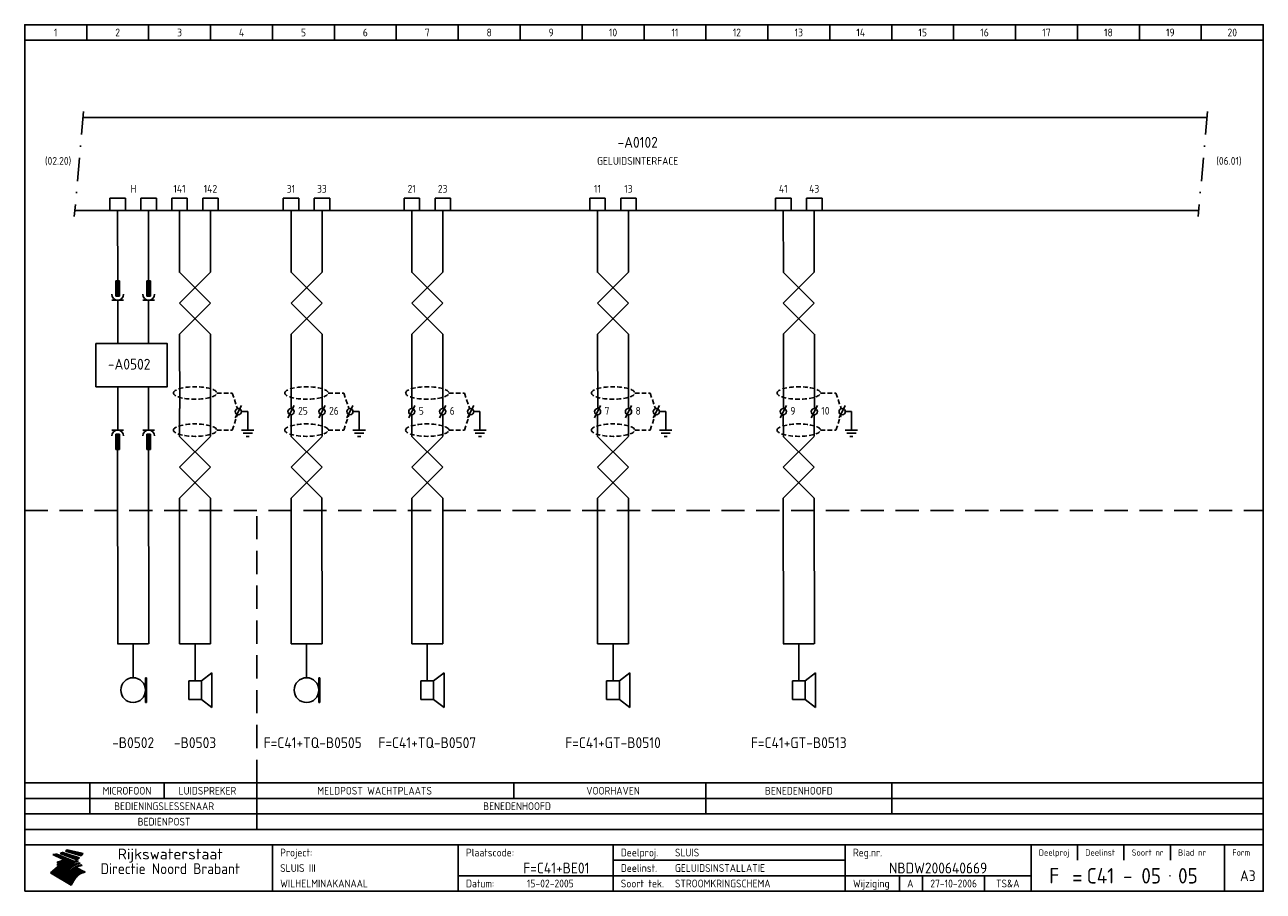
# Model space of a CAD drawing. Extents: x 10 to 410, y 10 to 290.
import ezdxf
from ezdxf.enums import TextEntityAlignment as Align

# ---------------------------------------------------------------- set-up
doc = ezdxf.new("R2010")
doc.units = 0
doc.header["$LTSCALE"] = 15
doc.header["$MEASUREMENT"] = 0
doc.linetypes.add('DASHDOT', pattern=[1, 0.5, -0.25, 0, -0.25])
doc.linetypes.add('DASHED', pattern=[0.75, 0.5, -0.25])
for name, color, linetype in [('0-25', 7, 'CONTINUOUS'), ('0-35', 2, 'CONTINUOUS'), ('0-50', 3, 'CONTINUOUS'), ('B-25', 7, 'CONTINUOUS'), ('B-35', 2, 'CONTINUOUS'), ('S-25', 7, 'CONTINUOUS')]:
    doc.layers.add(name, color=color, linetype=linetype)
doc.styles.add('ISO', font='iso.shx')
doc.styles.get("Standard").update_dxf_attribs({"font": 'iso.shx'})

# ---------------------------------------------------------------- blocks, each defined once
blk = doc.blocks.new('KADERA3')
at = {"layer": '0-25'}
for p, q in [((30, 285), (30, 290)), ((50, 285), (50, 290)), ((70, 285), (70, 290)), ((90, 285), (90, 290)), ((110, 285), (110, 290)), ((130, 285), (130, 290)), ((150, 285), (150, 290)), ((170, 285), (170, 290)), ((190, 285), (190, 290)), ((210, 285), (210, 290)), ((230, 285), (230, 290)), ((250, 285), (250, 290)), ((270, 285), (270, 290)), ((290, 285), (290, 290)), ((310, 285), (310, 290)), ((330, 285), (330, 290)), ((350, 285), (350, 290)), ((370, 285), (370, 290)), ((390, 285), (390, 290)), ((10, 285), (410, 285)), ((410, 35), (10, 35)), ((410, 30), (10, 30)), ((350, 25), (350, 20)), ((365, 25), (365, 20)), ((380, 25), (380, 20)), ((200, 20), (275, 20)), ((150, 15), (335, 15)), ((292.5, 15), (292.5, 10)), ((300, 15), (300, 10)), ((320, 15), (320, 10))]:
    blk.add_line(p, q, dxfattribs=at)
at = {"layer": '0-25', "color": 7}
for p, q in [((19.1, 21.89), (25.12, 19)), ((19.1, 21.89), (25.12, 19)), ((19.17, 21.86), (20.7, 21.86)), ((19.29, 21.8), (20.83, 21.8)), ((19.4, 21.75), (20.96, 21.75)), ((19.52, 21.69), (21.09, 21.69)), ((19.64, 21.63), (21.22, 21.63)), ((19.74, 21.92), (20.56, 21.92)), ((19.75, 21.58), (21.36, 21.58)), ((19.87, 21.52), (21.49, 21.52)), ((19.99, 21.47), (21.62, 21.47)), ((20.11, 21.41), (21.75, 21.41)), ((20.22, 21.35), (21.88, 21.35)), ((20.25, 21.97), (20.43, 21.97)), ((20.34, 21.3), (22.02, 21.3)), ((20.38, 21.99), (26.02, 19.59)), ((20.38, 21.99), (26.02, 19.59)), ((20.46, 21.24), (22.15, 21.24)), ((20.57, 21.18), (22.28, 21.18)), ((20.69, 21.13), (22.41, 21.13)), ((20.81, 21.07), (22.55, 21.07)), ((20.92, 21.02), (22.68, 21.02)), ((21.04, 20.96), (22.81, 20.96)), ((21.16, 20.9), (22.94, 20.9)), ((21.27, 20.85), (23.07, 20.85)), ((21.39, 20.79), (23.21, 20.79)), ((21.47, 22.25), (26.83, 20.19)), ((21.47, 22.25), (26.83, 20.19)), ((21.49, 22.25), (23.07, 22.25)), ((21.51, 20.73), (23.34, 20.73)), ((21.6, 22.2), (23.25, 22.2)), ((21.63, 20.68), (23.47, 20.68)), ((21.65, 22.31), (22.89, 22.31)), ((21.74, 20.62), (23.6, 20.62)), ((21.75, 22.14), (23.42, 22.14)), ((21.8, 22.37), (22.71, 22.37)), ((21.86, 20.57), (23.73, 20.57)), ((21.9, 22.08), (23.6, 22.08)), ((21.94, 22.42), (22.53, 22.42)), ((21.98, 20.51), (23.87, 20.51)), ((22.04, 22.03), (23.78, 22.03)), ((22.06, 22.48), (22.36, 22.48)), ((22.09, 20.45), (24, 20.45)), ((22.18, 22.53), (27.65, 20.8)), ((22.18, 22.53), (27.65, 20.8)), ((22.19, 21.97), (23.96, 21.97)), ((22.21, 20.4), (24.13, 20.4)), ((22.33, 20.34), (24.26, 20.34)), ((22.34, 21.92), (24.13, 21.92)), ((22.37, 20), (23.08, 20)), ((22.44, 20.28), (24.4, 20.28)), ((22.48, 21.86), (24.31, 21.86)), ((22.49, 20.06), (23.04, 20.06)), ((22.56, 20.23), (24.53, 20.23)), ((22.61, 20.12), (22.93, 20.12)), ((22.63, 21.8), (24.49, 21.8)), ((22.68, 20.17), (24.66, 20.17)), ((22.71, 20.17), (22.82, 20.17)), ((23.11, 20.02), (22.77, 20.2)), ((23.11, 20.02), (22.77, 20.2)), ((22.78, 21.75), (24.67, 21.75)), ((22.79, 20.12), (24.79, 20.12)), ((22.91, 20.06), (24.92, 20.06)), ((22.92, 21.69), (24.85, 21.69)), ((23.03, 20), (25.06, 20)), ((23.07, 21.63), (25.02, 21.63)), ((23.14, 22.99), (28.22, 21.46)), ((23.14, 22.99), (28.22, 21.46)), ((23.15, 22.98), (25.33, 22.98)), ((23.22, 21.58), (25.2, 21.58)), ((23.23, 23.04), (25.09, 23.04)), ((23.32, 23.1), (24.84, 23.1)), ((23.34, 22.93), (25.57, 22.93)), ((23.36, 21.52), (25.38, 21.52)), ((23.4, 23.15), (24.6, 23.15)), ((23.49, 23.21), (24.36, 23.21)), ((23.51, 21.47), (25.56, 21.47)), ((23.52, 22.87), (25.81, 22.87)), ((23.57, 23.27), (24.12, 23.27)), ((23.64, 23.32), (23.87, 23.32)), ((23.66, 21.41), (25.74, 21.41)), ((23.7, 23.36), (28.82, 22.17)), ((23.7, 23.36), (28.82, 22.17)), ((23.71, 22.82), (26.06, 22.82)), ((23.8, 21.35), (25.91, 21.35)), ((23.9, 22.76), (26.3, 22.76)), ((23.95, 21.3), (26.09, 21.3)), ((24.09, 22.7), (26.54, 22.7)), ((24.09, 21.24), (26.27, 21.24)), ((24.24, 21.18), (26.45, 21.18)), ((24.27, 22.65), (26.78, 22.65)), ((24.39, 21.13), (26.62, 21.13)), ((24.46, 22.59), (27.03, 22.59)), ((24.53, 21.07), (26.8, 21.07)), ((24.65, 22.53), (27.27, 22.53)), ((24.68, 21.02), (26.98, 21.02)), ((24.83, 20.96), (27.16, 20.96)), ((24.84, 22.48), (27.51, 22.48)), ((24.97, 20.9), (27.34, 20.9)), ((25.02, 22.42), (27.75, 22.42)), ((25.12, 20.85), (27.51, 20.85)), ((25.21, 22.37), (28, 22.37)), ((25.27, 20.79), (27.63, 20.79)), ((25.4, 22.31), (28.24, 22.31)), ((25.41, 20.73), (27.57, 20.73)), ((25.56, 20.68), (27.51, 20.68)), ((25.58, 22.25), (28.48, 22.25)), ((25.71, 20.62), (27.44, 20.62)), ((25.77, 22.2), (28.72, 22.2)), ((25.85, 20.57), (27.37, 20.57)), ((25.96, 22.14), (28.79, 22.14)), ((26, 20.51), (27.29, 20.51)), ((26.15, 22.08), (28.75, 22.08)), ((26.15, 20.45), (27.22, 20.45)), ((26.29, 20.4), (27.14, 20.4)), ((26.33, 22.03), (28.71, 22.03)), ((26.44, 20.34), (27.06, 20.34)), ((26.52, 21.97), (28.66, 21.97)), ((26.59, 20.28), (26.97, 20.28)), ((26.71, 21.92), (28.62, 21.92)), ((26.73, 20.23), (26.89, 20.23)), ((26.9, 21.86), (28.57, 21.86)), ((27.08, 21.8), (28.52, 21.8)), ((27.27, 21.75), (28.48, 21.75)), ((27.46, 21.69), (28.43, 21.69)), ((27.65, 21.63), (28.38, 21.63)), ((27.83, 21.58), (28.33, 21.58)), ((28.02, 21.52), (28.28, 21.52)), ((28.21, 21.47), (28.22, 21.47)), ((20.58, 17.88), (18.3, 16)), ((20.58, 17.88), (18.3, 16)), ((24.94, 11.97), (18.3, 16)), ((24.94, 11.97), (18.3, 16)), ((18.31, 16.01), (20.96, 16.01)), ((18.38, 16.07), (21.46, 16.07)), ((18.45, 16.12), (21.88, 16.12)), ((18.52, 16.18), (22.15, 16.18)), ((18.59, 16.23), (22.38, 16.23)), ((18.65, 16.29), (22.58, 16.29)), ((18.72, 16.35), (22.75, 16.35)), ((18.79, 16.4), (22.91, 16.4)), ((18.86, 16.46), (20.6, 16.46)), ((18.93, 16.52), (20.6, 16.52)), ((18.99, 16.57), (20.6, 16.57)), ((19.06, 16.63), (20.6, 16.63)), ((19.13, 16.68), (20.6, 16.68)), ((19.2, 16.74), (20.6, 16.74)), ((19.27, 16.8), (20.6, 16.8)), ((19.33, 16.85), (21.07, 16.85)), ((19.4, 16.91), (21.55, 16.91)), ((19.47, 16.97), (21.88, 16.97)), ((19.54, 17.02), (22.13, 17.02)), ((19.61, 17.08), (22.34, 17.08)), ((19.67, 17.13), (20.6, 17.13)), ((19.74, 17.19), (20.6, 17.19)), ((19.81, 17.25), (20.6, 17.25)), ((19.88, 17.3), (20.6, 17.3)), ((19.95, 17.36), (20.6, 17.36)), ((20.01, 17.42), (20.6, 17.42)), ((20.08, 17.47), (20.93, 17.47)), ((20.15, 17.53), (21.26, 17.53)), ((20.22, 17.58), (21.51, 17.58)), ((20.29, 17.64), (21.72, 17.64)), ((20.35, 17.7), (21.9, 17.7)), ((20.42, 17.75), (22.07, 17.75)), ((20.49, 17.81), (22.22, 17.81)), ((20.56, 17.87), (22.36, 17.87)), ((20.6, 19.11), (20.58, 19.51)), ((20.6, 19.11), (20.58, 19.51)), ((20.58, 19.5), (22.09, 19.5)), ((20.58, 19.44), (21.95, 19.44)), ((20.59, 19.38), (21.79, 19.38)), ((20.59, 19.33), (21.62, 19.33)), ((20.59, 19.27), (21.42, 19.27)), ((20.6, 19.22), (21.2, 19.22)), ((20.6, 19.16), (20.93, 19.16)), ((20.6, 19.11), (20.69, 19.12)), ((20.6, 19.11), (20.69, 19.12)), ((20.6, 18.79), (20.77, 18.81)), ((20.6, 18.79), (20.77, 18.81)), ((20.6, 18.29), (20.6, 18.79)), ((20.6, 18.29), (20.6, 18.79)), ((20.6, 18.77), (22.46, 18.77)), ((20.6, 18.71), (22.33, 18.71)), ((20.6, 18.65), (22.19, 18.65)), ((20.6, 18.6), (22.04, 18.6)), ((20.6, 18.54), (21.87, 18.54)), ((20.6, 18.48), (21.68, 18.48)), ((20.6, 18.43), (21.46, 18.43)), ((20.6, 18.37), (21.21, 18.37)), ((20.6, 18.32), (20.87, 18.32)), ((20.6, 18.29), (20.88, 18.32)), ((20.6, 18.29), (20.88, 18.32)), ((20.6, 17.88), (20.86, 17.91)), ((20.6, 17.88), (20.86, 17.91)), ((20.6, 17.43), (20.97, 17.48)), ((20.6, 17.43), (20.97, 17.48)), ((20.6, 17.43), (20.6, 17.09)), ((20.6, 17.43), (20.6, 17.09)), ((20.6, 17.09), (21.26, 17.16)), ((20.6, 17.09), (21.26, 17.16)), ((20.6, 16.8), (21.37, 16.89)), ((20.6, 16.8), (21.37, 16.89)), ((20.6, 16.8), (20.6, 16.45)), ((20.6, 16.8), (20.6, 16.45)), ((20.6, 16.45), (21.56, 16.56)), ((20.6, 16.45), (21.56, 16.56)), ((20.6, 15.97), (21.67, 16.09)), ((20.6, 15.97), (21.67, 16.09)), ((20.7, 16.46), (23.06, 16.46)), ((20.9, 19.55), (22.23, 19.55)), ((20.9, 18.82), (22.59, 18.82)), ((20.98, 17.92), (22.5, 17.92)), ((21.02, 17.13), (22.53, 17.13)), ((21.19, 19.61), (22.35, 19.61)), ((21.2, 16.52), (23.2, 16.52)), ((21.32, 18.88), (22.71, 18.88)), ((21.32, 17.98), (22.62, 17.98)), ((21.42, 19.67), (22.47, 19.67)), ((21.47, 17.19), (22.7, 17.19)), ((21.59, 18.03), (22.74, 18.03)), ((21.61, 18.93), (22.82, 18.93)), ((21.62, 19.72), (22.59, 19.72)), ((21.72, 16.57), (23.32, 16.57)), ((21.77, 17.25), (22.85, 17.25)), ((21.8, 19.78), (22.69, 19.78)), ((21.8, 18.09), (22.85, 18.09)), ((21.84, 18.99), (22.92, 18.99)), ((21.96, 19.83), (22.79, 19.83)), ((21.99, 18.15), (22.95, 18.15)), ((22.01, 17.3), (22.99, 17.3)), ((22.03, 19.05), (23.03, 19.05)), ((22.1, 16.63), (23.44, 16.63)), ((22.11, 19.89), (22.89, 19.89)), ((22.16, 18.2), (23.05, 18.2)), ((22.21, 19.1), (23.12, 19.1)), ((22.21, 17.36), (23.12, 17.36)), ((22.24, 19.95), (22.99, 19.95)), ((22.31, 18.26), (23.15, 18.26)), ((22.36, 19.16), (23.22, 19.16)), ((22.38, 16.68), (23.56, 16.68)), ((22.39, 17.42), (23.24, 17.42)), ((22.45, 18.32), (23.24, 18.32)), ((22.51, 19.22), (23.3, 19.22)), ((22.56, 17.47), (23.36, 17.47)), ((22.59, 18.37), (23.33, 18.37)), ((22.6, 16.74), (23.66, 16.74)), ((22.64, 19.27), (23.39, 19.27)), ((22.71, 18.43), (23.42, 18.43)), ((22.71, 17.53), (23.47, 17.53)), ((22.77, 19.33), (23.47, 19.33)), ((22.79, 16.8), (23.77, 16.8)), ((22.83, 18.48), (23.5, 18.48)), ((22.84, 17.58), (23.57, 17.58)), ((22.89, 19.38), (23.55, 19.38)), ((22.94, 18.54), (23.58, 18.54)), ((22.96, 16.85), (23.86, 16.85)), ((22.97, 17.64), (23.67, 17.64)), ((23, 19.44), (23.63, 19.44)), ((23.04, 18.6), (23.66, 18.6)), ((23.1, 19.5), (23.72, 19.5)), ((23.1, 17.7), (23.77, 17.7)), ((23.12, 16.91), (23.96, 16.91)), ((23.14, 18.65), (23.74, 18.65)), ((23.15, 19.95), (25.19, 19.95)), ((23.21, 19.55), (23.8, 19.55)), ((23.21, 17.75), (23.86, 17.75)), ((23.21, 16.01), (28.9, 16.01)), ((23.24, 18.71), (23.82, 18.71)), ((23.26, 19.89), (25.32, 19.89)), ((23.26, 16.97), (24.05, 16.97)), ((23.3, 19.61), (23.88, 19.61)), ((23.32, 17.81), (23.95, 17.81)), ((23.33, 18.77), (23.91, 18.77)), ((23.37, 16.07), (29.08, 16.07)), ((23.38, 19.83), (25.45, 19.83)), ((23.39, 19.67), (23.81, 19.67)), ((23.39, 17.02), (24.14, 17.02)), ((23.42, 18.82), (23.99, 18.82)), ((23.42, 17.87), (24.03, 17.87)), ((23.45, 19.7), (23.58, 19.79)), ((23.45, 19.7), (23.58, 19.79)), ((23.48, 19.72), (23.7, 19.72)), ((23.5, 19.78), (25.58, 19.78)), ((23.51, 18.88), (24.07, 18.88)), ((23.51, 16.12), (29.27, 16.12)), ((23.52, 17.92), (24.11, 17.92)), ((23.52, 17.08), (24.22, 17.08)), ((23.54, 18.9), (24.3, 19.42)), ((23.54, 18.9), (24.3, 19.42)), ((23.56, 19.78), (23.59, 19.78)), ((23.56, 19.39), (23.9, 19.62)), ((23.56, 19.39), (23.9, 19.62)), ((23.58, 19.79), (23.9, 19.62)), ((23.58, 19.79), (23.9, 19.62)), ((23.59, 18.93), (24.15, 18.93)), ((23.61, 19.72), (25.72, 19.72)), ((23.62, 17.98), (24.2, 17.98)), ((23.63, 17.13), (24.3, 17.13)), ((23.65, 18.59), (24.62, 19.25)), ((23.65, 18.59), (24.62, 19.25)), ((29.41, 16.17), (23.65, 16.17)), ((23.67, 18.99), (24.23, 18.99)), ((23.71, 18.03), (24.28, 18.03)), ((23.73, 19.67), (25.85, 19.67)), ((23.75, 19.05), (24.32, 19.05)), ((23.75, 17.19), (24.38, 17.19)), ((23.77, 16.23), (29.47, 16.23)), ((23.79, 18.09), (24.36, 18.09)), ((23.83, 19.1), (24.4, 19.1)), ((23.85, 19.61), (25.98, 19.61)), ((23.85, 17.25), (24.46, 17.25)), ((23.88, 18.15), (24.44, 18.15)), ((23.89, 16.29), (29.36, 16.29)), ((23.92, 19.16), (24.48, 19.16)), ((23.94, 18.19), (25.23, 19.07)), ((23.94, 18.19), (25.23, 19.07)), ((23.95, 17.3), (24.55, 17.3)), ((23.96, 19.55), (25.96, 19.55)), ((23.96, 18.2), (24.53, 18.2)), ((24, 19.22), (24.56, 19.22)), ((24, 16.35), (29.24, 16.35)), ((24.04, 18.26), (24.61, 18.26)), ((24.05, 17.36), (24.63, 17.36)), ((24.06, 17.88), (25.34, 18.76)), ((24.06, 17.88), (25.34, 18.76)), ((24.08, 19.5), (25.88, 19.5)), ((24.08, 19.27), (24.58, 19.27)), ((24.11, 16.4), (29.13, 16.4)), ((24.13, 18.32), (24.69, 18.32)), ((24.14, 17.42), (24.71, 17.42)), ((24.16, 19.33), (24.47, 19.33)), ((24.2, 19.44), (25.79, 19.44)), ((24.21, 18.37), (24.77, 18.37)), ((24.21, 16.46), (29.02, 16.46)), ((24.23, 17.47), (24.79, 17.47)), ((24.24, 17.48), (25.52, 18.36)), ((24.24, 17.48), (25.52, 18.36)), ((24.25, 19.38), (24.36, 19.38)), ((24.29, 18.43), (24.85, 18.43)), ((24.3, 19.42), (24.62, 19.25)), ((24.3, 19.42), (24.62, 19.25)), ((24.31, 19.38), (25.71, 19.38)), ((24.31, 17.53), (24.87, 17.53)), ((24.31, 16.52), (28.91, 16.52)), ((24.35, 17.17), (25.64, 18.05)), ((24.35, 17.17), (25.64, 18.05)), ((24.37, 18.48), (24.94, 18.48)), ((24.39, 17.58), (24.96, 17.58)), ((24.4, 16.57), (28.79, 16.57)), ((24.43, 19.33), (25.62, 19.33)), ((24.45, 18.54), (25.02, 18.54)), ((24.47, 17.64), (25.04, 17.64)), ((24.49, 16.63), (28.68, 16.63)), ((24.54, 18.6), (25.1, 18.6)), ((24.55, 19.27), (25.54, 19.27)), ((24.56, 17.7), (25.12, 17.7)), ((24.57, 16.68), (28.57, 16.68)), ((24.62, 18.65), (25.18, 18.65)), ((24.63, 16.72), (25.91, 17.6)), ((24.63, 16.72), (25.91, 17.6)), ((24.64, 17.75), (25.2, 17.75)), ((24.66, 16.74), (28.45, 16.74)), ((24.67, 19.22), (25.45, 19.22)), ((24.7, 18.71), (25.27, 18.71)), ((24.72, 17.81), (25.29, 17.81)), ((24.74, 16.8), (28.34, 16.8)), ((24.78, 19.16), (25.37, 19.16)), ((24.78, 18.77), (25.34, 18.77)), ((24.8, 17.87), (25.37, 17.87)), ((24.82, 16.85), (28.23, 16.85)), ((24.87, 18.82), (25.4, 18.82)), ((24.89, 17.92), (25.45, 17.92)), ((24.9, 19.1), (25.28, 19.1)), ((24.9, 16.91), (28.11, 16.91)), ((24.95, 18.88), (25.45, 18.88)), ((24.97, 17.98), (25.53, 17.98)), ((24.99, 16.97), (28, 16.97)), ((25.02, 19.05), (25.2, 19.05)), ((25.03, 18.93), (25.51, 18.93)), ((25.05, 18.03), (25.61, 18.03)), ((25.07, 17.02), (27.89, 17.02)), ((25.11, 18.99), (25.57, 18.99)), ((26.02, 19.59), (25.12, 19)), ((26.02, 19.59), (25.12, 19)), ((25.13, 18.09), (25.68, 18.09)), ((25.15, 17.08), (27.77, 17.08)), ((25.19, 19.05), (25.63, 19.05)), ((25.21, 18.15), (25.75, 18.15)), ((25.23, 17.13), (27.66, 17.13)), ((25.26, 19.1), (25.7, 19.1)), ((25.3, 18.2), (25.82, 18.2)), ((25.31, 17.19), (27.55, 17.19)), ((25.33, 19.16), (25.77, 19.16)), ((25.38, 18.26), (25.89, 18.26)), ((25.39, 19.22), (25.85, 19.22)), ((25.4, 17.25), (27.43, 17.25)), ((25.46, 18.32), (25.97, 18.32)), ((25.47, 19.27), (25.93, 19.27)), ((25.48, 17.3), (27.32, 17.3)), ((25.54, 19.33), (26.03, 19.33)), ((25.54, 18.37), (26.06, 18.37)), ((25.56, 17.36), (27.21, 17.36)), ((25.62, 18.43), (26.14, 18.43)), ((25.63, 19.38), (26.13, 19.38)), ((25.64, 17.42), (27.1, 17.42)), ((25.7, 18.48), (26.24, 18.48)), ((25.72, 19.44), (26.24, 19.44)), ((25.73, 17.47), (26.98, 17.47)), ((25.79, 18.54), (26.34, 18.54)), ((25.81, 17.53), (26.87, 17.53)), ((25.82, 19.5), (26.36, 19.5)), ((25.89, 18.6), (26.46, 18.6)), ((25.89, 17.58), (26.76, 17.58)), ((25.93, 19.55), (26.53, 19.55)), ((25.96, 17.64), (26.64, 17.64)), ((25.99, 18.65), (26.58, 18.65)), ((26.04, 17.7), (26.59, 17.7)), ((26.06, 19.61), (26.85, 19.61)), ((26.1, 18.71), (26.72, 18.71)), ((26.12, 17.75), (26.67, 17.75)), ((26.2, 17.81), (26.76, 17.81)), ((26.21, 19.67), (27.23, 19.67)), ((26.23, 18.77), (26.89, 18.77)), ((26.29, 17.87), (26.86, 17.87)), ((26.37, 18.82), (27.09, 18.82)), ((26.39, 17.92), (26.97, 17.92)), ((26.44, 19.72), (27.18, 19.72)), ((26.49, 17.98), (27.09, 17.98)), ((26.53, 18.88), (27.34, 18.88)), ((26.56, 17.68), (29.54, 16.2)), ((26.56, 17.68), (29.54, 16.2)), ((26.6, 18.03), (27.22, 18.03)), ((26.72, 18.09), (27.38, 18.09)), ((26.73, 18.93), (27.66, 18.93)), ((26.85, 18.15), (27.56, 18.15)), ((26.99, 18.99), (27.9, 18.99)), ((27, 18.2), (27.8, 18.2)), ((27.13, 19.78), (27.25, 19.64)), ((27.13, 19.78), (27.25, 19.64)), ((27.18, 18.26), (28.13, 18.26)), ((27.26, 19.05), (27.84, 19.05)), ((27.39, 18.32), (28.47, 18.32)), ((27.7, 18.37), (28.49, 18.37)), ((27.78, 19.1), (27.93, 18.96)), ((27.78, 19.1), (27.93, 18.96)), ((28, 18.43), (28.44, 18.43)), ((28.29, 15.83), (29.54, 16.2)), ((28.29, 15.83), (29.54, 16.2)), ((28.39, 18.48), (28.54, 18.32)), ((28.39, 18.48), (28.54, 18.32)), ((29.54, 16.2), (29.45, 16.17)), ((29.54, 16.2), (29.45, 16.17)), ((29.46, 16.18), (29.47, 16.18)), ((18.38, 15.95), (20.6, 15.95)), ((18.47, 15.9), (20.6, 15.9)), ((18.57, 15.84), (20.6, 15.84)), ((18.66, 15.78), (20.6, 15.78)), ((18.75, 15.73), (20.6, 15.73)), ((18.85, 15.67), (20.6, 15.67)), ((18.94, 15.62), (20.6, 15.62)), ((19.03, 15.56), (27.83, 15.56)), ((19.12, 15.5), (27.75, 15.5)), ((19.22, 15.45), (27.66, 15.45)), ((19.31, 15.39), (27.58, 15.39)), ((19.4, 15.33), (27.5, 15.33)), ((19.49, 15.28), (27.43, 15.28)), ((19.59, 15.22), (27.36, 15.22)), ((19.68, 15.17), (27.29, 15.17)), ((19.77, 15.11), (27.22, 15.11)), ((19.86, 15.05), (27.15, 15.05)), ((19.96, 15), (27.09, 15)), ((20.05, 14.94), (27.02, 14.94)), ((20.14, 14.88), (26.96, 14.88)), ((20.24, 14.83), (26.9, 14.83)), ((20.33, 14.77), (26.84, 14.77)), ((20.42, 14.72), (26.79, 14.72)), ((20.51, 14.66), (26.73, 14.66)), ((20.6, 15.97), (20.6, 15.58)), ((20.6, 15.97), (20.6, 15.58)), ((20.6, 15.58), (21.95, 15.73)), ((20.6, 15.58), (21.95, 15.73)), ((20.61, 14.6), (26.68, 14.6)), ((20.7, 14.55), (26.62, 14.55)), ((20.79, 14.49), (26.57, 14.49)), ((20.88, 14.43), (26.52, 14.43)), ((20.94, 15.62), (27.92, 15.62)), ((20.98, 14.38), (26.47, 14.38)), ((21.07, 14.32), (26.42, 14.32)), ((21.16, 14.27), (26.38, 14.27)), ((21.25, 14.21), (26.33, 14.21)), ((21.35, 14.15), (26.29, 14.15)), ((21.44, 14.1), (26.24, 14.1)), ((21.45, 15.67), (28.01, 15.67)), ((21.53, 14.04), (26.2, 14.04)), ((21.63, 13.98), (26.16, 13.98)), ((21.72, 13.93), (26.12, 13.93)), ((21.81, 13.87), (26.08, 13.87)), ((21.9, 13.82), (26.04, 13.82)), ((21.96, 15.73), (28.11, 15.73)), ((22, 13.76), (26, 13.76)), ((22.09, 13.7), (25.96, 13.7)), ((22.18, 13.65), (25.93, 13.65)), ((22.27, 13.59), (25.89, 13.59)), ((22.34, 15.78), (28.21, 15.78)), ((22.37, 13.53), (25.86, 13.53)), ((22.46, 13.48), (25.82, 13.48)), ((22.55, 13.42), (25.79, 13.42)), ((22.62, 15.84), (28.33, 15.84)), ((22.65, 13.37), (25.76, 13.37)), ((22.74, 13.31), (25.73, 13.31)), ((22.83, 13.25), (25.69, 13.25)), ((22.84, 15.9), (28.52, 15.9)), ((22.92, 13.2), (25.66, 13.2)), ((23.02, 13.14), (25.63, 13.14)), ((23.04, 15.95), (28.71, 15.95)), ((23.11, 13.08), (25.59, 13.08)), ((23.2, 13.03), (25.56, 13.03)), ((23.29, 12.97), (25.53, 12.97)), ((23.39, 12.92), (25.5, 12.92)), ((23.48, 12.86), (25.46, 12.86)), ((23.57, 12.8), (25.43, 12.8)), ((23.66, 12.75), (25.4, 12.75)), ((23.76, 12.69), (25.36, 12.69)), ((23.85, 12.63), (25.33, 12.63)), ((23.94, 12.58), (25.3, 12.58)), ((24.04, 12.52), (25.26, 12.52)), ((24.13, 12.47), (25.23, 12.47)), ((24.22, 12.41), (25.2, 12.41)), ((24.31, 12.35), (25.17, 12.35)), ((24.41, 12.3), (25.13, 12.3)), ((24.5, 12.24), (25.1, 12.24)), ((24.59, 12.18), (25.07, 12.18)), ((24.68, 12.13), (25.03, 12.13)), ((24.78, 12.07), (25, 12.07)), ((24.87, 12.02), (24.97, 12.02)), ((24.94, 11.97), (25.81, 13.45)), ((24.94, 11.97), (25.81, 13.45))]:
    blk.add_line(p, q, dxfattribs=at)
for centre, radius, start, end in [((19.15, 29.7), 7.8, 269.6055, 279.0886), ((19.15, 29.7), 7.8, 269.6055, 279.0886), ((19.93, 25.38), 5.91, 276.3402, 298.7463), ((19.93, 25.38), 5.91, 276.3402, 298.7463), ((19.84, 25.09), 6.03, 278.129, 302.868), ((19.84, 25.09), 6.03, 278.129, 302.868), ((19.84, 27.26), 5.27, 288.0217, 296.3084), ((19.84, 27.26), 5.27, 288.0217, 296.3084), ((20.49, 27.56), 5.28, 300.0654, 307.393), ((20.49, 27.56), 5.28, 300.0654, 307.393), ((24.11, 24.7), 5.26, 301.1147, 312.2814), ((24.11, 24.7), 5.26, 301.1147, 312.2814), ((21.95, 27.32), 8.59, 316.9248, 323.1399), ((21.95, 27.32), 8.59, 316.9248, 323.1399), ((20.21, 23.78), 5.91, 273.6149, 304.3803), ((20.21, 23.78), 5.91, 273.6149, 304.3803), ((20.35, 24.56), 5.76, 274.164, 302.5474), ((20.35, 24.56), 5.76, 274.164, 302.5474), ((20.05, 24.28), 6.02, 277.9472, 305.7139), ((20.05, 24.28), 6.02, 277.9472, 305.7139), ((20.04, 23.49), 6.09, 278.8115, 306.4242), ((20.04, 23.49), 6.09, 278.8115, 306.4242), ((20.53, 23.07), 5.96, 277.0519, 304.973), ((20.53, 23.07), 5.96, 277.0519, 304.973), ((20.72, 22.76), 5.91, 276.3402, 304.3803), ((20.72, 22.76), 5.91, 276.3402, 304.3803), ((21.06, 22.34), 5.81, 274.9043, 303.1745), ((21.06, 22.34), 5.81, 274.9043, 303.1745), ((20.82, 22.06), 6.04, 278.1111, 305.8489), ((20.82, 22.06), 6.04, 278.1111, 305.8489), ((21.3, 21.6), 5.91, 276.3402, 304.3803), ((21.3, 21.6), 5.91, 276.3402, 304.3803), ((27.05, 17.17), 2.63, 107.4286, 133.7799), ((27.05, 17.17), 2.63, 107.4286, 133.7799), ((27.45, 16.91), 2.81, 110.4143, 138.7411), ((27.45, 16.91), 2.81, 110.4143, 138.7411), ((27.57, 15.64), 3.4, 98.1566, 126.9045), ((27.57, 15.64), 3.4, 98.1566, 126.9045), ((27.91, 15.54), 3.39, 100.5835, 132.088), ((27.91, 15.54), 3.39, 100.5835, 132.088), ((28.21, 14.74), 3.67, 95.7581, 128.7216), ((28.21, 14.74), 3.67, 95.7581, 128.7216), ((27.01, 16.84), 2.93, 87.7348, 104.8316), ((27.01, 16.84), 2.93, 87.7348, 104.8316), ((27.37, 15.71), 3.93, 91.7838, 103.2817), ((27.37, 15.71), 3.93, 91.7838, 103.2817), ((28.4, 15.05), 3.21, 96.3886, 125.0052), ((28.4, 15.05), 3.21, 96.3886, 125.0052), ((27.82, 16.31), 2.8, 90.634, 105.1984), ((27.82, 16.31), 2.8, 90.634, 105.1984), ((28.19, 15.04), 3.93, 93.8342, 103.2817), ((28.19, 15.04), 3.93, 93.8342, 103.2817), ((28.58, 15.69), 2.8, 93.8141, 105.1984), ((28.58, 15.69), 2.8, 93.8141, 105.1984), ((28.95, 14.41), 3.93, 96.0135, 103.2817), ((28.95, 14.41), 3.93, 96.0135, 103.2817), ((31.24, 10.26), 6.3, 117.9568, 149.6251), ((31.24, 10.26), 6.3, 117.9568, 149.6251)]:
    blk.add_arc(centre, radius, start, end, dxfattribs=at)
at = {"layer": '0-35'}
for p, q in [((90, 25), (90, 10)), ((150, 25), (150, 10)), ((200, 25), (200, 10)), ((275, 25), (275, 10)), ((335, 25), (335, 10)), ((397.5, 25), (397.5, 10))]:
    blk.add_line(p, q, dxfattribs=at)
at = {"layer": '0-50'}
for p, q in [((10, 25), (410, 25)), ((348.75, 15), (351.25, 15)), ((348.75, 13.5), (351.25, 13.5))]:
    blk.add_line(p, q, dxfattribs=at)
blk.add_lwpolyline([(10, 10), (410, 10), (410, 290), (10, 290)], close=True, dxfattribs=at)
at = {"layer": '0-50', "const_width": 0.25}
blk.add_lwpolyline([(379.75, 15, 1), (380, 15, 1)], format="xyb", close=True, dxfattribs=at)
at = {"layer": '0-25', "style": 'ISO'}
for s, height, p in [('Project:', 2.5, (92.5, 22.5)), ('Plaatscode:', 2.5, (152.5, 22.5)), ('Deelproj.', 2.5, (202.5, 22.5)), ('Reg.nr.', 2.5, (277.5, 22.5)), ('Deelproj', 2, (337.5, 22.5)), ('Deelinst', 2, (352.5, 22.5)), ('Soort nr', 2, (367.5, 22.5)), ('Blad nr', 2, (382.5, 22.5)), ('Form', 2, (400, 22.5)), ('Deelinst.', 2.5, (202.5, 17.5)), ('Datum:', 2.5, (152.5, 12.5)), ('Soort tek.', 2.5, (202.5, 12.5)), ('Wijziging', 2.5, (277.5, 12.5))]:
    blk.add_text(s, height=height, dxfattribs=at).set_placement(p, align=Align.MIDDLE_LEFT)
for tag, p in [('STR1', (20, 287.5)), ('STR2', (40, 287.5)), ('STR3', (60, 287.5)), ('STR4', (80, 287.5)), ('STR5', (100, 287.5)), ('STR6', (120, 287.5)), ('STR7', (140, 287.5)), ('STR8', (160, 287.5)), ('STR9', (180, 287.5)), ('STR10', (200, 287.5)), ('STR11', (220, 287.5)), ('STR12', (240, 287.5)), ('STR13', (260, 287.5)), ('STR14', (280, 287.5)), ('STR15', (300, 287.5)), ('STR16', (320, 287.5)), ('STR17', (340, 287.5)), ('STR18', (360, 287.5)), ('STR19', (380, 287.5)), ('STR20', (400, 287.5)), ('W', (180, 12.5)), ('Z', (310, 12.5)), ('Y', (327.5, 12.5))]:
    blk.add_attdef(tag, text='', height=2.5, dxfattribs=at).set_placement(p, align=Align.MIDDLE)
for tag, p in [('N', (220, 22.5)), ('B', (92.5, 17.5)), ('P', (220, 17.5)), ('C', (92.5, 12.5)), ('U', (220, 12.5)), ('REV', (295, 12.5))]:
    blk.add_attdef(tag, text='', height=2.5, dxfattribs=at).set_placement(p, align=Align.MIDDLE_LEFT)
at = {"layer": '0-35', "style": 'ISO', "width": 1.182609}
blk.add_text('Rijkswaterstaat', height=3.5, dxfattribs=at).set_placement((40, 20.28), (74, 20.28), align=Align.FIT)
at = {"layer": '0-35', "color": 2, "style": 'ISO', "width": 1.016949}
blk.add_text('Directie Noord Brabant', height=3.5, dxfattribs=at).set_placement((34.5, 15.53), (79.5, 15.53), align=Align.FIT)
at = {"layer": '0-35', "style": 'ISO'}
for tag, p in [('X', (178.5, 17.5)), ('FORM', (402.5, 15))]:
    blk.add_attdef(tag, text='', height=3.5, dxfattribs=at).set_placement(p, align=Align.MIDDLE_LEFT)
blk.add_attdef('RNR', text='', height=3.5, dxfattribs=at).set_placement((305, 17.5), align=Align.MIDDLE)
at = {"layer": '0-50', "style": 'ISO'}
for tag, p in [('M', (342.5, 15)), ('O', (365, 15))]:
    blk.add_attdef(tag, text='', height=5, dxfattribs=at).set_placement(p, align=Align.MIDDLE)
blk.add_attdef('Q', text='', height=5, dxfattribs=at).set_placement((382.5, 15), align=Align.MIDDLE_LEFT)
blk = doc.blocks.new('090901')
at = {"layer": '0-25'}
for p, q in [((4.3125, 0), (4, 0)), ((4, 0), (4, -8)), ((4.3125, -8), (4.3125, 0)), ((4, -8), (4.3125, -8))]:
    blk.add_line(p, q, dxfattribs=at)
blk.add_circle((0, -4), 4, dxfattribs=at)
at = {"layer": 'B-35', "style": 'ISO'}
blk.add_attdef('KT', (5, -12), '', height=3.5, dxfattribs=at)
blk = doc.blocks.new('X105')
at = {"layer": '0-25', "color": 0}
blk.add_line((1, 2), (-1, -2), dxfattribs=at)
blk.add_circle((0, 0), 1, dxfattribs=at)
at = {"layer": 'B-25', "style": 'ISO'}
blk.add_attdef('LC', text='', height=2.5, dxfattribs=at).set_placement((-2.26, -1), align=Align.RIGHT)
blk.add_attdef('KT', (2.26, -1), '', height=2.5, dxfattribs=at)
blk = doc.blocks.new('0019')
at = {"layer": 'S-25'}
for p, q in [((-0.62, 6.25), (-0.62, 1.25)), ((0.62, 6.25), (-0.62, 6.25)), ((-0.31, 6.25), (-0.31, 1.25)), ((0, 6.25), (0, 1.25)), ((0, 2), (0, 6)), ((0.31, 6.25), (0.31, 1.25)), ((0.62, 1.25), (0.62, 6.25)), ((1.88, 0), (-1.88, 0)), ((-0.62, 1.25), (0.62, 1.25)), ((0, 0), (0, -5))]:
    blk.add_line(p, q, dxfattribs=at)
blk.add_arc((0, 1.88), 1.88, 180, 0, dxfattribs=at)
at = {"layer": 'B-25'}
blk.add_attdef('OM1', (2.32, 1), '', height=2.5, dxfattribs=at)

msp = doc.modelspace()

# ---------------------------------------------------------------- linework, layer by layer
at = {"layer": '0-25', "linetype": 'DASHDOT'}
for p, q in [((29, 262), (26, 228)), ((392, 262), (389, 228))]:
    msp.add_line(p, q, dxfattribs=at)
at = {"layer": '0-25', "linetype": 'DASHED', "ltscale": 0.2}
for p, q in [((72, 171), (77, 171)), ((77, 171), (78.68, 165.95)), ((108, 171), (113, 171)), ((113, 171), (114.68, 165.95)), ((147, 171), (152, 171)), ((152, 171), (153.68, 165.95)), ((207, 171), (212, 171)), ((212, 171), (213.68, 165.95)), ((267, 171), (272, 171)), ((272, 171), (273.68, 165.95)), ((77, 159), (78.68, 164.05)), ((113, 159), (114.68, 164.05)), ((152, 159), (153.68, 164.05)), ((212, 159), (213.68, 164.05)), ((272, 159), (273.68, 164.05)), ((72, 159), (77, 159)), ((108, 159), (113, 159)), ((147, 159), (152, 159)), ((207, 159), (212, 159)), ((267, 159), (272, 159))]:
    msp.add_line(p, q, dxfattribs=at)
at = {"layer": '0-25'}
for p, q in [((80, 165), (82, 165)), ((82, 165), (82, 159)), ((116, 165), (118, 165)), ((118, 165), (118, 159)), ((155, 165), (157, 165)), ((157, 165), (157, 159)), ((215, 165), (217, 165)), ((217, 165), (217, 159)), ((275, 165), (277, 165)), ((277, 165), (277, 159)), ((80, 159), (84, 159)), ((80.5, 158), (83.5, 158)), ((81.5, 157), (82.5, 157)), ((116, 159), (120, 159)), ((116.5, 158), (119.5, 158)), ((117.5, 157), (118.5, 157)), ((155, 159), (159, 159)), ((155.5, 158), (158.5, 158)), ((156.5, 157), (157.5, 157)), ((215, 159), (219, 159)), ((215.5, 158), (218.5, 158)), ((216.5, 157), (217.5, 157)), ((275, 159), (279, 159)), ((275.5, 158), (278.5, 158)), ((276.5, 157), (277.5, 157)), ((40, 90), (50, 90)), ((45, 79), (45, 90)), ((60, 90), (70, 90)), ((65, 78), (65, 90)), ((96, 90), (106, 90)), ((101, 79), (101, 90)), ((135, 90), (145, 90)), ((140, 78), (140, 90)), ((195, 90), (205, 90)), ((200, 78), (200, 90)), ((255, 90), (265, 90)), ((260, 78), (260, 90)), ((67.06, 78), (70.44, 80.63)), ((70.44, 80.63), (70.44, 69.38)), ((142.06, 78), (145.44, 80.63)), ((145.44, 80.63), (145.44, 69.38)), ((202.06, 78), (205.44, 80.63)), ((205.44, 80.63), (205.44, 69.38)), ((262.06, 78), (265.44, 80.63)), ((265.44, 80.63), (265.44, 69.38)), ((62.94, 72), (62.94, 78)), ((62.94, 78), (67.06, 78)), ((67.06, 78), (67.06, 72)), ((137.94, 78), (142.06, 78)), ((137.94, 72), (137.94, 78)), ((142.06, 78), (142.06, 72)), ((197.94, 72), (197.94, 78)), ((197.94, 78), (202.06, 78)), ((202.06, 78), (202.06, 72)), ((257.94, 78), (262.06, 78)), ((257.94, 72), (257.94, 78)), ((262.06, 78), (262.06, 72)), ((67.06, 72), (62.94, 72)), ((67.06, 72), (70.44, 69.38)), ((142.06, 72), (137.94, 72)), ((142.06, 72), (145.44, 69.38)), ((202.06, 72), (197.94, 72)), ((202.06, 72), (205.44, 69.38)), ((262.06, 72), (257.94, 72)), ((262.06, 72), (265.44, 69.38)), ((410, 45), (10, 45)), ((410, 40), (10, 40))]:
    msp.add_line(p, q, dxfattribs=at)
at = {"layer": '0-25', "linetype": 'DASHED'}
for p, q in [((10, 133), (410, 133)), ((85, 45), (85, 133))]:
    msp.add_line(p, q, dxfattribs=at)
at = {"layer": '0-25'}
msp.add_lwpolyline([(33, 173), (56, 173), (56, 187), (33, 187)], close=True, dxfattribs=at)
at = {"layer": '0-25', "linetype": 'DASHED', "ltscale": 0.2}
for centre in [(65, 171), (101, 171), (140, 171), (200, 171), (260, 171), (65, 159), (101, 159), (140, 159), (200, 159), (260, 159)]:
    msp.add_ellipse(centre, major_axis=(-7, 0), ratio=0.285714, dxfattribs=at)
at = {"layer": 'S-25'}
for p, q in [((37.5, 234), (37.5, 230)), ((37.5, 234), (42.5, 234)), ((42.5, 234), (42.5, 230)), ((47.5, 234), (52.5, 234)), ((47.5, 234), (47.5, 230)), ((52.5, 234), (52.5, 230)), ((57.5, 234), (62.5, 234)), ((57.5, 234), (57.5, 230)), ((62.5, 234), (62.5, 230)), ((67.5, 234), (67.5, 230)), ((67.5, 234), (72.5, 234)), ((72.5, 234), (72.5, 230)), ((93.5, 233.99), (93.5, 229.99)), ((93.5, 233.99), (98.5, 233.99)), ((98.5, 233.99), (98.5, 229.99)), ((103.5, 233.99), (108.5, 233.99)), ((103.5, 233.99), (103.5, 229.99)), ((108.5, 233.99), (108.5, 229.99)), ((132.5, 234), (132.5, 230)), ((132.5, 234), (137.5, 234)), ((137.5, 234), (137.5, 230)), ((142.5, 234), (147.5, 234)), ((142.5, 234), (142.5, 230)), ((147.5, 234), (147.5, 230)), ((192.5, 234), (192.5, 230)), ((192.5, 234), (197.5, 234)), ((197.5, 234), (197.5, 230)), ((202.5, 234), (207.5, 234)), ((202.5, 234), (202.5, 230)), ((207.5, 234), (207.5, 230)), ((252.5, 234), (252.5, 230)), ((252.5, 234), (257.5, 234)), ((257.5, 234), (257.5, 230)), ((262.5, 234), (267.5, 234)), ((262.5, 234), (262.5, 230)), ((267.5, 234), (267.5, 230)), ((40, 230), (40.01, 207)), ((50, 230), (50.01, 207)), ((60, 230), (60.01, 209.99)), ((70, 230), (70.01, 210.01)), ((96, 230), (96.01, 209.99)), ((106, 230), (106.01, 210.01)), ((135, 230), (135.01, 209.99)), ((145, 230), (145.01, 210.01)), ((195, 230), (195.01, 209.99)), ((205, 230), (205.01, 210.01)), ((255, 230), (255.01, 209.99)), ((265, 230), (265.01, 210.01)), ((60, 210), (70, 200)), ((70, 210), (60, 200)), ((106, 210), (96, 200)), ((96, 210), (106, 200)), ((135, 210), (145, 200)), ((145, 210), (135, 200)), ((205, 210), (195, 200)), ((195, 210), (205, 200)), ((255, 210), (265, 200)), ((265, 210), (255, 200)), ((70, 200), (60, 190)), ((60, 200), (70, 190)), ((96, 200), (106, 190)), ((106, 200), (96, 190)), ((145, 200), (135, 190)), ((135, 200), (145, 190)), ((195, 200), (205, 190)), ((205, 200), (195, 190)), ((265, 200), (255, 190)), ((255, 200), (265, 190)), ((40.01, 187), (40.01, 196.01)), ((50.01, 187), (50.01, 195.99)), ((60.02, 190.02), (60.04, 166)), ((70.02, 189.98), (70.04, 166)), ((96.02, 190.02), (96.04, 166)), ((106.02, 189.98), (106.04, 166)), ((135.02, 190.02), (135.04, 166)), ((145.02, 189.98), (145.04, 166)), ((195.02, 190.02), (195.04, 166)), ((205.02, 189.98), (205.04, 166)), ((255.02, 190.02), (255.04, 166)), ((265.02, 189.98), (265.04, 166)), ((40.01, 173), (40.01, 163.99)), ((50.01, 173), (50.01, 164.01)), ((60, 166), (60.01, 156.99)), ((70, 166), (70.01, 157.01)), ((96, 164), (96.01, 156.99)), ((106, 164), (106.01, 157.01)), ((135, 164), (135.01, 156.99)), ((145, 164), (145.01, 157.01)), ((195, 164), (195.01, 156.99)), ((205, 164), (205.01, 157.01)), ((255, 164), (255.01, 156.99)), ((265, 164), (265.01, 157.01)), ((70, 157), (60, 147)), ((60, 157), (70, 147)), ((96, 157), (106, 147)), ((106, 157), (96, 147)), ((145, 157), (135, 147)), ((135, 157), (145, 147)), ((195, 157), (205, 147)), ((205, 157), (195, 147)), ((265, 157), (255, 147)), ((255, 157), (265, 147)), ((39.99, 153), (40.02, 90)), ((49.99, 153.01), (50.02, 90)), ((60, 147), (70, 137)), ((70, 147), (60, 137)), ((106, 147), (96, 137)), ((96, 147), (106, 137)), ((135, 147), (145, 137)), ((145, 147), (135, 137)), ((205, 147), (195, 137)), ((195, 147), (205, 137)), ((255, 147), (265, 137)), ((265, 147), (255, 137)), ((59.99, 136.99), (60.02, 90)), ((69.99, 137.01), (70.02, 90)), ((95.99, 136.99), (96.02, 90)), ((105.99, 137.01), (106.02, 90)), ((135, 137), (135.02, 90)), ((145, 137), (145.02, 90)), ((195, 137), (195.02, 90)), ((205, 137), (205.02, 90)), ((255, 137), (255.02, 90)), ((265, 137), (265.02, 90)), ((31, 45), (31, 35)), ((55, 45), (55, 40)), ((85, 45), (85, 30)), ((168, 45), (168, 40)), ((230, 45), (230, 35)), ((290, 45), (290, 35))]:
    msp.add_line(p, q, dxfattribs=at)
for points in [[(28.82, 260), (391.82, 260)], [(389.18, 230), (26.18, 230)]]:
    msp.add_lwpolyline(points, dxfattribs=at)

# ---------------------------------------------------------------- block references
at = {"layer": '0-25', "linetype": 'DASHDOT'}
for p in [(79, 165), (115, 165), (154, 165), (214, 165), (274, 165)]:
    msp.add_blockref('X105', p, dxfattribs=at)
ref = msp.add_blockref('X105', (96, 165), dxfattribs=at)
ref.add_attrib('KT', '25', (98.26, 164), dxfattribs={"layer": 'B-25', "height": 2.5, "style": 'ISO'})
ref = msp.add_blockref('X105', (106, 165), dxfattribs=at)
ref.add_attrib('KT', '26', (108.26, 164), dxfattribs={"layer": 'B-25', "height": 2.5, "style": 'ISO'})
ref = msp.add_blockref('X105', (135, 165), dxfattribs=at)
ref.add_attrib('KT', '5', (137.26, 164), dxfattribs={"layer": 'B-25', "height": 2.5, "style": 'ISO'})
ref = msp.add_blockref('X105', (145, 165), dxfattribs=at)
ref.add_attrib('KT', '6', (147.26, 164), dxfattribs={"layer": 'B-25', "height": 2.5, "style": 'ISO'})
ref = msp.add_blockref('X105', (195, 165), dxfattribs=at)
ref.add_attrib('KT', '7', (197.26, 164), dxfattribs={"layer": 'B-25', "height": 2.5, "style": 'ISO'})
ref = msp.add_blockref('X105', (205, 165), dxfattribs=at)
ref.add_attrib('KT', '8', (207.26, 164), dxfattribs={"layer": 'B-25', "height": 2.5, "style": 'ISO'})
ref = msp.add_blockref('X105', (255, 165), dxfattribs=at)
ref.add_attrib('KT', '9', (257.26, 164), dxfattribs={"layer": 'B-25', "height": 2.5, "style": 'ISO'})
ref = msp.add_blockref('X105', (265, 165), dxfattribs=at)
ref.add_attrib('KT', '10', (267.26, 164), dxfattribs={"layer": 'B-25', "height": 2.5, "style": 'ISO'})
at = {"layer": '0-25'}
for p in [(45, 79), (101, 79)]:
    msp.add_blockref('090901', p, dxfattribs=at)
at = {"layer": 'S-25'}
ref = msp.add_blockref('KADERA3', (0, 0), dxfattribs=at)
ref.add_attrib('B', 'SLUIS III', dxfattribs={"layer": '0-25', "height": 2.5, "style": 'ISO'}).set_placement((92.5, 17.5), align=Align.MIDDLE_LEFT)
ref.add_attrib('C', 'WILHELMINAKANAAL', dxfattribs={"layer": '0-25', "height": 2.5, "style": 'ISO'}).set_placement((92.5, 12.5), align=Align.MIDDLE_LEFT)
ref.add_attrib('N', 'SLUIS', dxfattribs={"layer": '0-25', "height": 2.5, "style": 'ISO'}).set_placement((220, 22.5), align=Align.MIDDLE_LEFT)
ref.add_attrib('P', 'GELUIDSINSTALLATIE', dxfattribs={"layer": '0-25', "height": 2.5, "style": 'ISO'}).set_placement((220, 17.5), align=Align.MIDDLE_LEFT)
ref.add_attrib('U', 'STROOMKRINGSCHEMA', dxfattribs={"layer": '0-25', "height": 2.5, "style": 'ISO'}).set_placement((220, 12.5), align=Align.MIDDLE_LEFT)
ref.add_attrib('M', 'F', dxfattribs={"layer": '0-50', "height": 5, "style": 'ISO'}).set_placement((342.5, 15), align=Align.MIDDLE)
ref.add_attrib('O', 'C41 - 05', dxfattribs={"layer": '0-50', "height": 5, "style": 'ISO'}).set_placement((365, 15), align=Align.MIDDLE)
ref.add_attrib('Q', '05', dxfattribs={"layer": '0-50', "height": 5, "style": 'ISO'}).set_placement((382.5, 15), align=Align.MIDDLE_LEFT)
ref.add_attrib('X', 'F=C41+BE01', dxfattribs={"layer": '0-35', "height": 3.5, "style": 'ISO'}).set_placement((171, 17.5), align=Align.MIDDLE_LEFT)
ref.add_attrib('RNR', 'NBDW200640669', dxfattribs={"layer": '0-35', "height": 3.5, "style": 'ISO'}).set_placement((305, 17.5), align=Align.MIDDLE)
ref.add_attrib('W', '15-02-2005', dxfattribs={"layer": '0-25', "height": 2.5, "style": 'ISO'}).set_placement((179.75, 12.5), align=Align.MIDDLE)
ref.add_attrib('FORM', 'A3', dxfattribs={"layer": '0-35', "height": 3.5, "style": 'ISO'}).set_placement((402.5, 15), align=Align.MIDDLE_LEFT)
ref.add_attrib('REV', 'A', dxfattribs={"layer": '0-25', "height": 2.5, "style": 'ISO'}).set_placement((295, 12.5), align=Align.MIDDLE_LEFT)
ref.add_attrib('Z', '27-10-2006', dxfattribs={"layer": '0-25', "height": 2.5, "style": 'ISO'}).set_placement((310, 12.5), align=Align.MIDDLE)
ref.add_attrib('Y', 'TS&A', dxfattribs={"layer": '0-25', "height": 2.5, "style": 'ISO'}).set_placement((327.5, 12.5), align=Align.MIDDLE)
ref.add_attrib('STR1', '1', dxfattribs={"layer": '0-25', "height": 2.5, "style": 'ISO'}).set_placement((20, 287.5), align=Align.MIDDLE)
ref.add_attrib('STR2', '2', dxfattribs={"layer": '0-25', "height": 2.5, "style": 'ISO'}).set_placement((40, 287.5), align=Align.MIDDLE)
ref.add_attrib('STR3', '3', dxfattribs={"layer": '0-25', "height": 2.5, "style": 'ISO'}).set_placement((60, 287.5), align=Align.MIDDLE)
ref.add_attrib('STR4', '4', dxfattribs={"layer": '0-25', "height": 2.5, "style": 'ISO'}).set_placement((80, 287.5), align=Align.MIDDLE)
ref.add_attrib('STR5', '5', dxfattribs={"layer": '0-25', "height": 2.5, "style": 'ISO'}).set_placement((100, 287.5), align=Align.MIDDLE)
ref.add_attrib('STR6', '6', dxfattribs={"layer": '0-25', "height": 2.5, "style": 'ISO'}).set_placement((120, 287.5), align=Align.MIDDLE)
ref.add_attrib('STR7', '7', dxfattribs={"layer": '0-25', "height": 2.5, "style": 'ISO'}).set_placement((140, 287.5), align=Align.MIDDLE)
ref.add_attrib('STR8', '8', dxfattribs={"layer": '0-25', "height": 2.5, "style": 'ISO'}).set_placement((160, 287.5), align=Align.MIDDLE)
ref.add_attrib('STR9', '9', dxfattribs={"layer": '0-25', "height": 2.5, "style": 'ISO'}).set_placement((180, 287.5), align=Align.MIDDLE)
ref.add_attrib('STR10', '10', dxfattribs={"layer": '0-25', "height": 2.5, "style": 'ISO'}).set_placement((200, 287.5), align=Align.MIDDLE)
ref.add_attrib('STR11', '11', dxfattribs={"layer": '0-25', "height": 2.5, "style": 'ISO'}).set_placement((220, 287.5), align=Align.MIDDLE)
ref.add_attrib('STR12', '12', dxfattribs={"layer": '0-25', "height": 2.5, "style": 'ISO'}).set_placement((240, 287.5), align=Align.MIDDLE)
ref.add_attrib('STR13', '13', dxfattribs={"layer": '0-25', "height": 2.5, "style": 'ISO'}).set_placement((260, 287.5), align=Align.MIDDLE)
ref.add_attrib('STR14', '14', dxfattribs={"layer": '0-25', "height": 2.5, "style": 'ISO'}).set_placement((280, 287.5), align=Align.MIDDLE)
ref.add_attrib('STR15', '15', dxfattribs={"layer": '0-25', "height": 2.5, "style": 'ISO'}).set_placement((300, 287.5), align=Align.MIDDLE)
ref.add_attrib('STR16', '16', dxfattribs={"layer": '0-25', "height": 2.5, "style": 'ISO'}).set_placement((320, 287.5), align=Align.MIDDLE)
ref.add_attrib('STR17', '17', dxfattribs={"layer": '0-25', "height": 2.5, "style": 'ISO'}).set_placement((340, 287.5), align=Align.MIDDLE)
ref.add_attrib('STR18', '18', dxfattribs={"layer": '0-25', "height": 2.5, "style": 'ISO'}).set_placement((360, 287.5), align=Align.MIDDLE)
ref.add_attrib('STR19', '19', dxfattribs={"layer": '0-25', "height": 2.5, "style": 'ISO'}).set_placement((380, 287.5), align=Align.MIDDLE)
ref.add_attrib('STR20', '20', dxfattribs={"layer": '0-25', "height": 2.5, "style": 'ISO'}).set_placement((400, 287.5), align=Align.MIDDLE)
at = {"layer": 'S-25', "xscale": -1}
for p in [(40.01, 201.01), (50.01, 201.01)]:
    msp.add_blockref('0019', p, dxfattribs=at)
at = {"layer": 'S-25', "rotation": 180}
for p in [(40.01, 158.99), (50.01, 158.99)]:
    msp.add_blockref('0019', p, dxfattribs=at)

# ---------------------------------------------------------------- texts
at = {"layer": 'B-25'}
for s, p in [('(02.20)', (25, 246)), ('(06.01)', (403, 246))]:
    msp.add_text(s, height=2.5, dxfattribs=at).set_placement(p, align=Align.MIDDLE_RIGHT)
for s, p in [('GELUIDSINTERFACE', (207.97, 246)), ('H', (45.1, 237)), ('141', (59.97, 237)), ('142', (69.97, 237)), ('31', (95.97, 236.99)), ('33', (105.97, 236.99)), ('21', (134.97, 237)), ('23', (144.97, 237)), ('11', (194.97, 237)), ('13', (204.97, 237)), ('41', (254.97, 237)), ('43', (264.97, 237))]:
    msp.add_text(s, height=2.5, dxfattribs=at).set_placement(p, align=Align.MIDDLE)
at = {"layer": 'B-25', "style": 'ISO'}
for s, p in [('MICROFOON', (43, 42.48)), ('LUIDSPREKER', (69, 42.48)), ('MELDPOST WACHTPLAATS', (123, 42.48)), ('VOORHAVEN', (200, 42.48)), ('BENEDENHOOFD', (260, 42.48)), ('BEDIENINGSLESSENAAR', (55, 37.48)), ('BENEDENHOOFD', (169, 37.48)), ('BEDIENPOST', (55, 32.48))]:
    msp.add_text(s, height=2.5, dxfattribs=at).set_placement(p, align=Align.MIDDLE)
at = {"layer": 'B-35', "style": 'ISO'}
for s, p in [('-A0102', (207.97, 252)), ('-A0502', (43.72, 180.31)), ('-B0502', (45, 58)), ('-B0503', (65, 58)), ('F=C41+TQ-B0505', (103, 58)), ('F=C41+TQ-B0507', (140, 58)), ('F=C41+GT-B0510', (200, 58)), ('F=C41+GT-B0513', (260, 58))]:
    msp.add_text(s, height=3.5, dxfattribs=at).set_placement(p, align=Align.MIDDLE)

doc.saveas('drawing.dxf')
